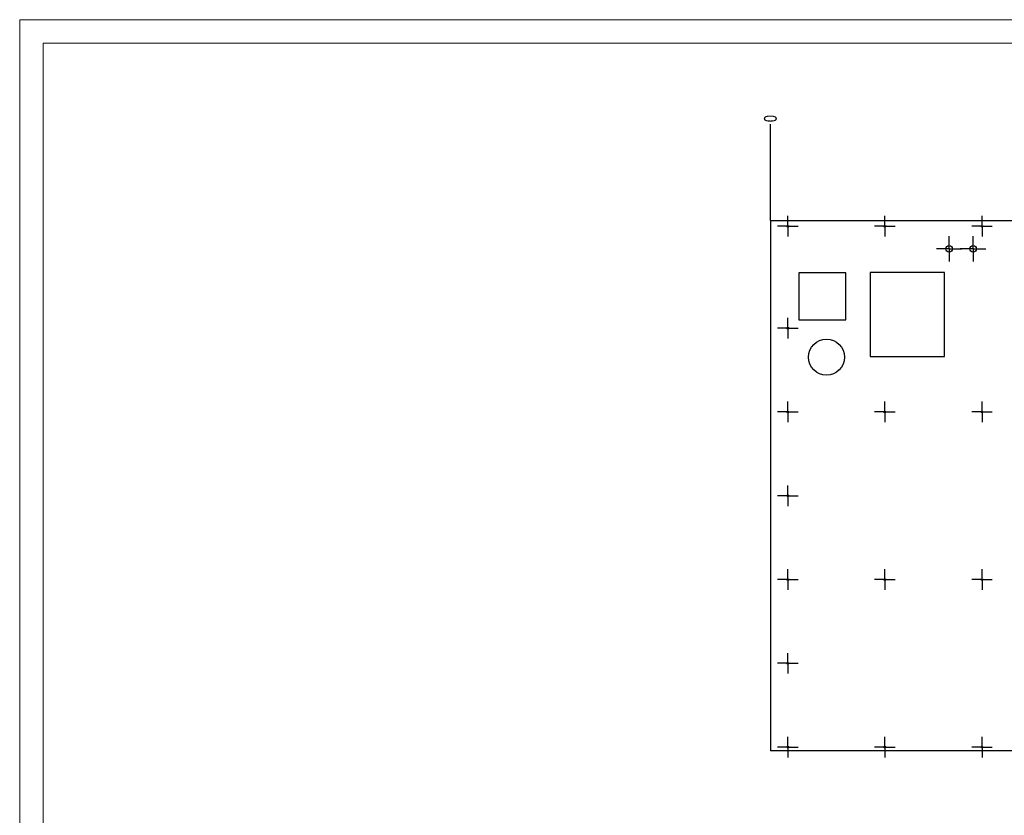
# Model space of a CAD drawing. Header units: millimetres. Extents: x 0 to 841, y 0 to 594.
# Tile 4 of 91: x 0 to 209, y 425 to 594. Entities that reach past the tile are written whole.
import ezdxf

# ---------------------------------------------------------------- set-up
doc = ezdxf.new("R2010")
doc.units = ezdxf.units.MM
doc.header["$PDSIZE"] = -1
doc.linetypes.add('CENTERX2', pattern=[20.32, 12.7, -2.54, 2.54, -2.54])
for name, color, linetype in [('COTES', 1, 'Continuous'), ('GRAVURES', 9, 'Continuous'), ('TRAIT-MIXTES', 3, 'CENTERX2')]:
    doc.layers.add(name, color=color, linetype=linetype)
doc.layers.add('TRAIT-FORT', color=4, linetype='Continuous', lineweight=25)
doc.styles.add('SLDTEXTSTYLE0', font='TXT', dxfattribs={"width": 0.75})
doc.dimstyles.new('SLDDIMSTYLE2', dxfattribs={"dimtxt": 2.7, "dimasz": 2, "dimexe": 0, "dimexo": 0.0625, "dimgap": 0.675, "dimtad": 0, "dimtih": 1, "dimtoh": 1, "dimdec": 0, "dimlfac": 10, "dimrnd": 1e-09, "dimzin": 12, "dimdsep": 46, "dimtxsty": 'SLDTEXTSTYLE0', "dimsah": 1, "dimcen": 0.09, "dimadec": 0, "dimazin": 3, "dimtfac": 1, "dimtdec": 0, "dimtofl": 0, "dimtmove": 0, "dimatfit": 3, "dimfxl": 1, "dimfrac": 2, "dimtolj": 1, "dimtzin": 12, "dimarcsym": 0})
doc.dimstyles.new('SLDDIMSTYLE6', dxfattribs={"dimtxt": 2.7, "dimasz": 0.333333, "dimexe": 0, "dimexo": 0.0625, "dimgap": 0.675, "dimtad": 0, "dimtih": 1, "dimtoh": 1, "dimdec": 0, "dimlfac": 10, "dimrnd": 1e-09, "dimdsep": 46, "dimtxsty": 'SLDTEXTSTYLE0', "dimblk1": 'ORIGIN', "dimblk2": 'ORIGIN', "dimsah": 1, "dimcen": 0.09, "dimadec": 0, "dimazin": 2, "dimtfac": 1, "dimtdec": 0, "dimtofl": 0, "dimtmove": 0, "dimatfit": 3, "dimldrblk": 'ORIGIN', "dimfxl": 1, "dimfrac": 2, "dimtolj": 1, "dimtzin": 12, "dimarcsym": 0})

# ---------------------------------------------------------------- blocks, each defined once
blk = doc.blocks.new('_D_100')
at = {"layer": 'COTES', "color": 0, "lineweight": -2, "transparency": 16777216}
blk.add_line((159.08, 551.44), (159.08, 571.86), dxfattribs=at)
at = {"layer": 'Defpoints', "color": 0, "transparency": 16777216}
for p in [(159.08, 571.86), (159.08, 551.37), (159.08, 551.37)]:
    blk.add_point(p, dxfattribs=at)
at = {"layer": 'COTES', "color": 0, "transparency": 16777216, "insert": (159.08, 573.04), "char_height": 2.7, "attachment_point": 5, "rotation": 90, "style": 'SLDTEXTSTYLE0'}
blk.add_mtext('\\A1;0', dxfattribs=at)
blk = doc.blocks.new('_Origin')
at = {"color": 0, "linetype": 'ByBlock', "lineweight": -2}
blk.add_line((0, 0), (-1, 0), dxfattribs=at)
blk.add_circle((0, 0), 0.5, dxfattribs=at)
blk = doc.blocks.new('_D_101')
at = {"layer": 'COTES', "color": 0, "lineweight": -2, "transparency": 16777216}
for p, q in [((284.25, 567.86), (284.25, 571.86)), ((286.85, 563.86), (284.25, 567.86)), ((286.85, 534.3), (286.85, 563.86))]:
    blk.add_line(p, q, dxfattribs=at)
at = {"layer": 'Defpoints', "color": 0, "transparency": 16777216}
for p in [(284.25, 571.86), (159.08, 551.37), (286.85, 534.23)]:
    blk.add_point(p, dxfattribs=at)
at = {"layer": 'COTES', "color": 0, "transparency": 16777216, "insert": (284.25, 575.91), "char_height": 2.7, "attachment_point": 5, "rotation": 90, "style": 'SLDTEXTSTYLE0'}
blk.add_mtext('\\A1;1278', dxfattribs=at)
blk = doc.blocks.new('_D_102')
at = {"layer": 'COTES', "color": 0, "lineweight": -2, "transparency": 16777216}
blk.add_line((288.58, 551.44), (288.58, 571.86), dxfattribs=at)
at = {"layer": 'Defpoints', "color": 0, "transparency": 16777216}
for p in [(288.58, 571.86), (159.08, 551.37), (288.58, 551.37)]:
    blk.add_point(p, dxfattribs=at)
at = {"layer": 'COTES', "color": 0, "transparency": 16777216, "insert": (288.58, 575.91), "char_height": 2.7, "attachment_point": 5, "rotation": 90, "style": 'SLDTEXTSTYLE0'}
blk.add_mtext('\\A1;1295', dxfattribs=at)
blk = doc.blocks.new('SW_CENTERMARKSYMBOL_264')
at = {"layer": 'TRAIT-MIXTES', "color": 0}
for p, q in [((0, 2), (0, 2.7)), ((-2, 0), (-2.7, 0)), ((0, 0), (-2, 0)), ((0, 0), (0, 2)), ((0, 0), (0, -2)), ((0, 0), (2, 0)), ((2, 0), (2.7, 0)), ((0, -2), (0, -2.7))]:
    blk.add_line(p, q, dxfattribs=at)
blk = doc.blocks.new('SW_CENTERMARKSYMBOL_265')
at = {"layer": 'TRAIT-MIXTES', "color": 0}
for p, q in [((0, 2), (0, 2.7)), ((-2, 0), (-2.7, 0)), ((0, 0), (-2, 0)), ((0, 0), (0, 2)), ((0, 0), (0, -2)), ((0, 0), (2, 0)), ((2, 0), (2.7, 0)), ((0, -2), (0, -2.7))]:
    blk.add_line(p, q, dxfattribs=at)
blk = doc.blocks.new('SW_CENTERMARKSYMBOL_270')
at = {"layer": 'TRAIT-MIXTES', "color": 0}
for p, q in [((0, 2), (0, 2.18)), ((-2, 0), (-2.18, 0)), ((0, 0), (-2, 0)), ((0, 0), (0, 2)), ((0, 0), (0, -2)), ((0, 0), (2, 0)), ((2, 0), (2.18, 0)), ((0, -2), (0, -2.18))]:
    blk.add_line(p, q, dxfattribs=at)
blk = doc.blocks.new('SW_CENTERMARKSYMBOL_271')
at = {"layer": 'TRAIT-MIXTES', "color": 0}
for p, q in [((0, 2), (0, 2.18)), ((-2, 0), (-2.18, 0)), ((0, 0), (-2, 0)), ((0, 0), (0, 2)), ((0, 0), (0, -2)), ((0, 0), (2, 0)), ((2, 0), (2.18, 0)), ((0, -2), (0, -2.18))]:
    blk.add_line(p, q, dxfattribs=at)
blk = doc.blocks.new('SW_CENTERMARKSYMBOL_272')
at = {"layer": 'TRAIT-MIXTES', "color": 0}
for p, q in [((0, 2), (0, 2.18)), ((-2, 0), (-2.18, 0)), ((0, 0), (-2, 0)), ((0, 0), (0, 2)), ((0, 0), (0, -2)), ((0, 0), (2, 0)), ((2, 0), (2.18, 0)), ((0, -2), (0, -2.18))]:
    blk.add_line(p, q, dxfattribs=at)
blk = doc.blocks.new('SW_CENTERMARKSYMBOL_273')
at = {"layer": 'TRAIT-MIXTES', "color": 0}
for p, q in [((0, 2), (0, 2.18)), ((-2, 0), (-2.18, 0)), ((0, 0), (-2, 0)), ((0, 0), (0, 2)), ((0, 0), (0, -2)), ((0, 0), (2, 0)), ((2, 0), (2.18, 0)), ((0, -2), (0, -2.18))]:
    blk.add_line(p, q, dxfattribs=at)
blk = doc.blocks.new('SW_CENTERMARKSYMBOL_283')
at = {"layer": 'TRAIT-MIXTES', "color": 0}
for p, q in [((0, 2), (0, 2.18)), ((-2, 0), (-2.18, 0)), ((0, 0), (-2, 0)), ((0, 0), (0, 2)), ((0, 0), (0, -2)), ((0, 0), (2, 0)), ((2, 0), (2.18, 0)), ((0, -2), (0, -2.18))]:
    blk.add_line(p, q, dxfattribs=at)
blk = doc.blocks.new('SW_CENTERMARKSYMBOL_284')
at = {"layer": 'TRAIT-MIXTES', "color": 0}
for p, q in [((0, 2), (0, 2.18)), ((-2, 0), (-2.18, 0)), ((0, 0), (-2, 0)), ((0, 0), (0, 2)), ((0, 0), (0, -2)), ((0, 0), (2, 0)), ((2, 0), (2.18, 0)), ((0, -2), (0, -2.18))]:
    blk.add_line(p, q, dxfattribs=at)
blk = doc.blocks.new('SW_CENTERMARKSYMBOL_285')
at = {"layer": 'TRAIT-MIXTES', "color": 0}
for p, q in [((0, 2), (0, 2.18)), ((-2, 0), (-2.18, 0)), ((0, 0), (-2, 0)), ((0, 0), (0, 2)), ((0, 0), (0, -2)), ((0, 0), (2, 0)), ((2, 0), (2.18, 0)), ((0, -2), (0, -2.18))]:
    blk.add_line(p, q, dxfattribs=at)
blk = doc.blocks.new('SW_CENTERMARKSYMBOL_286')
at = {"layer": 'TRAIT-MIXTES', "color": 0}
for p, q in [((0, 2), (0, 2.18)), ((-2, 0), (-2.18, 0)), ((0, 0), (-2, 0)), ((0, 0), (0, 2)), ((0, 0), (0, -2)), ((0, 0), (2, 0)), ((2, 0), (2.18, 0)), ((0, -2), (0, -2.18))]:
    blk.add_line(p, q, dxfattribs=at)
blk = doc.blocks.new('SW_CENTERMARKSYMBOL_288')
at = {"layer": 'TRAIT-MIXTES', "color": 0}
for p, q in [((0, 2), (0, 2.18)), ((-2, 0), (-2.18, 0)), ((0, 0), (-2, 0)), ((0, 0), (0, 2)), ((0, 0), (0, -2)), ((0, 0), (2, 0)), ((2, 0), (2.18, 0)), ((0, -2), (0, -2.18))]:
    blk.add_line(p, q, dxfattribs=at)
blk = doc.blocks.new('SW_CENTERMARKSYMBOL_289')
at = {"layer": 'TRAIT-MIXTES', "color": 0}
for p, q in [((0, 2), (0, 2.18)), ((-2, 0), (-2.18, 0)), ((0, 0), (-2, 0)), ((0, 0), (0, 2)), ((0, 0), (0, -2)), ((0, 0), (2, 0)), ((2, 0), (2.18, 0)), ((0, -2), (0, -2.18))]:
    blk.add_line(p, q, dxfattribs=at)
blk = doc.blocks.new('SW_CENTERMARKSYMBOL_290')
at = {"layer": 'TRAIT-MIXTES', "color": 0}
for p, q in [((0, 2), (0, 2.18)), ((-2, 0), (-2.18, 0)), ((0, 0), (-2, 0)), ((0, 0), (0, 2)), ((0, 0), (0, -2)), ((0, 0), (2, 0)), ((2, 0), (2.18, 0)), ((0, -2), (0, -2.18))]:
    blk.add_line(p, q, dxfattribs=at)
blk = doc.blocks.new('SW_CENTERMARKSYMBOL_291')
at = {"layer": 'TRAIT-MIXTES', "color": 0}
for p, q in [((0, 2), (0, 2.18)), ((-2, 0), (-2.18, 0)), ((0, 0), (-2, 0)), ((0, 0), (0, 2)), ((0, 0), (0, -2)), ((0, 0), (2, 0)), ((2, 0), (2.18, 0)), ((0, -2), (0, -2.18))]:
    blk.add_line(p, q, dxfattribs=at)
blk = doc.blocks.new('SW_CENTERMARKSYMBOL_299')
at = {"layer": 'TRAIT-MIXTES', "color": 0}
for p, q in [((0, 2), (0, 2.18)), ((-2, 0), (-2.18, 0)), ((0, 0), (-2, 0)), ((0, 0), (0, 2)), ((0, 0), (0, -2)), ((0, 0), (2, 0)), ((2, 0), (2.18, 0)), ((0, -2), (0, -2.18))]:
    blk.add_line(p, q, dxfattribs=at)
blk = doc.blocks.new('SW_CENTERMARKSYMBOL_300')
at = {"layer": 'TRAIT-MIXTES', "color": 0}
for p, q in [((0, 2), (0, 2.18)), ((-2, 0), (-2.18, 0)), ((0, 0), (-2, 0)), ((0, 0), (0, 2)), ((0, 0), (0, -2)), ((0, 0), (2, 0)), ((2, 0), (2.18, 0)), ((0, -2), (0, -2.18))]:
    blk.add_line(p, q, dxfattribs=at)
blk = doc.blocks.new('SW_CENTERMARKSYMBOL_301')
at = {"layer": 'TRAIT-MIXTES', "color": 0}
for p, q in [((0, 2), (0, 2.18)), ((-2, 0), (-2.18, 0)), ((0, 0), (-2, 0)), ((0, 0), (0, 2)), ((0, 0), (0, -2)), ((0, 0), (2, 0)), ((2, 0), (2.18, 0)), ((0, -2), (0, -2.18))]:
    blk.add_line(p, q, dxfattribs=at)

msp = doc.modelspace()

# ---------------------------------------------------------------- linework, layer by layer
at = {"lineweight": 18}
for p, q in [((841, 594), (0, 594)), ((0, 594), (0, 0)), ((5, 589), (5, 5)), ((836, 589), (5, 589))]:
    msp.add_line(p, q, dxfattribs=at)
at = {"layer": 'GRAVURES', "lineweight": 25}
msp.add_circle((170.968, 522.472), 3.818, dxfattribs=at)
at = {"layer": 'TRAIT-FORT', "lineweight": 25}
for p, q in [((159.077, 551.373), (159.077, 439.018)), ((288.577, 551.373), (159.077, 551.373)), ((175.077, 540.373), (165.077, 540.373)), ((165.077, 540.373), (165.077, 530.373)), ((175.077, 530.373), (175.077, 540.373)), ((195.986, 540.435), (180.238, 540.435)), ((180.238, 540.435), (180.238, 522.655)), ((195.986, 522.655), (195.986, 540.435)), ((165.077, 530.373), (175.077, 530.373)), ((180.238, 522.655), (195.986, 522.655)), ((288.577, 439.018), (159.077, 439.018))]:
    msp.add_line(p, q, dxfattribs=at)
for centre, radius in [((162.766, 550.227), 0.18), ((183.34, 550.227), 0.18), ((203.914, 550.227), 0.18), ((196.936, 545.452), 0.7), ((202.016, 545.452), 0.7), ((162.766, 528.627), 0.18), ((162.766, 510.869), 0.18), ((183.34, 510.869), 0.18), ((203.914, 510.869), 0.18), ((162.766, 493.112), 0.18), ((162.766, 475.355), 0.18), ((183.34, 475.355), 0.18), ((203.914, 475.355), 0.18), ((162.766, 457.597), 0.18), ((162.766, 439.84), 0.18), ((183.34, 439.84), 0.18), ((203.914, 439.84), 0.18)]:
    msp.add_circle(centre, radius, dxfattribs=at)

# ---------------------------------------------------------------- block references
at = {"layer": 'TRAIT-MIXTES'}
for name, p in [('SW_CENTERMARKSYMBOL_301', (162.766, 550.227)), ('SW_CENTERMARKSYMBOL_300', (183.34, 550.227)), ('SW_CENTERMARKSYMBOL_299', (203.914, 550.227)), ('SW_CENTERMARKSYMBOL_264', (196.936, 545.452)), ('SW_CENTERMARKSYMBOL_265', (202.016, 545.452)), ('SW_CENTERMARKSYMBOL_288', (162.766, 528.627)), ('SW_CENTERMARKSYMBOL_289', (162.766, 510.869)), ('SW_CENTERMARKSYMBOL_290', (183.34, 510.869)), ('SW_CENTERMARKSYMBOL_291', (203.914, 510.869)), ('SW_CENTERMARKSYMBOL_286', (162.766, 493.112)), ('SW_CENTERMARKSYMBOL_285', (162.766, 475.355)), ('SW_CENTERMARKSYMBOL_284', (183.34, 475.355)), ('SW_CENTERMARKSYMBOL_283', (203.914, 475.355)), ('SW_CENTERMARKSYMBOL_270', (162.766, 457.597)), ('SW_CENTERMARKSYMBOL_271', (162.766, 439.84)), ('SW_CENTERMARKSYMBOL_272', (183.34, 439.84)), ('SW_CENTERMARKSYMBOL_273', (203.914, 439.84))]:
    msp.add_blockref(name, p, dxfattribs=at)

# ---------------------------------------------------------------- dimensions: what is measured, and where the dimension line sits
at = {"layer": 'COTES'}
for feature_location, offset, origin, dimstyle, picture, middle in [((286.855, 534.234), (-2.607, 37.626), (159.077, 551.373), 'SLDDIMSTYLE2', '_D_101', (284.248, 575.909)), ((288.577, 551.373), (0, 20.486), (159.077, 551.373), 'SLDDIMSTYLE2', '_D_102', (288.577, 575.909)), ((159.076860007, 551.373441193), (0, 20.485890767), (159.076860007, 551.373441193), 'SLDDIMSTYLE6', '_D_100', (159.076860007, 573.04058196))]:
    dim = msp.add_ordinate_dim(feature_location=feature_location, offset=offset, dtype=1, origin=origin, dimstyle=dimstyle, dxfattribs=at)
    dim.commit()
    dim.dimension.update_dxf_attribs({"geometry": picture, "text_midpoint": middle})

doc.saveas('drawing.dxf')
